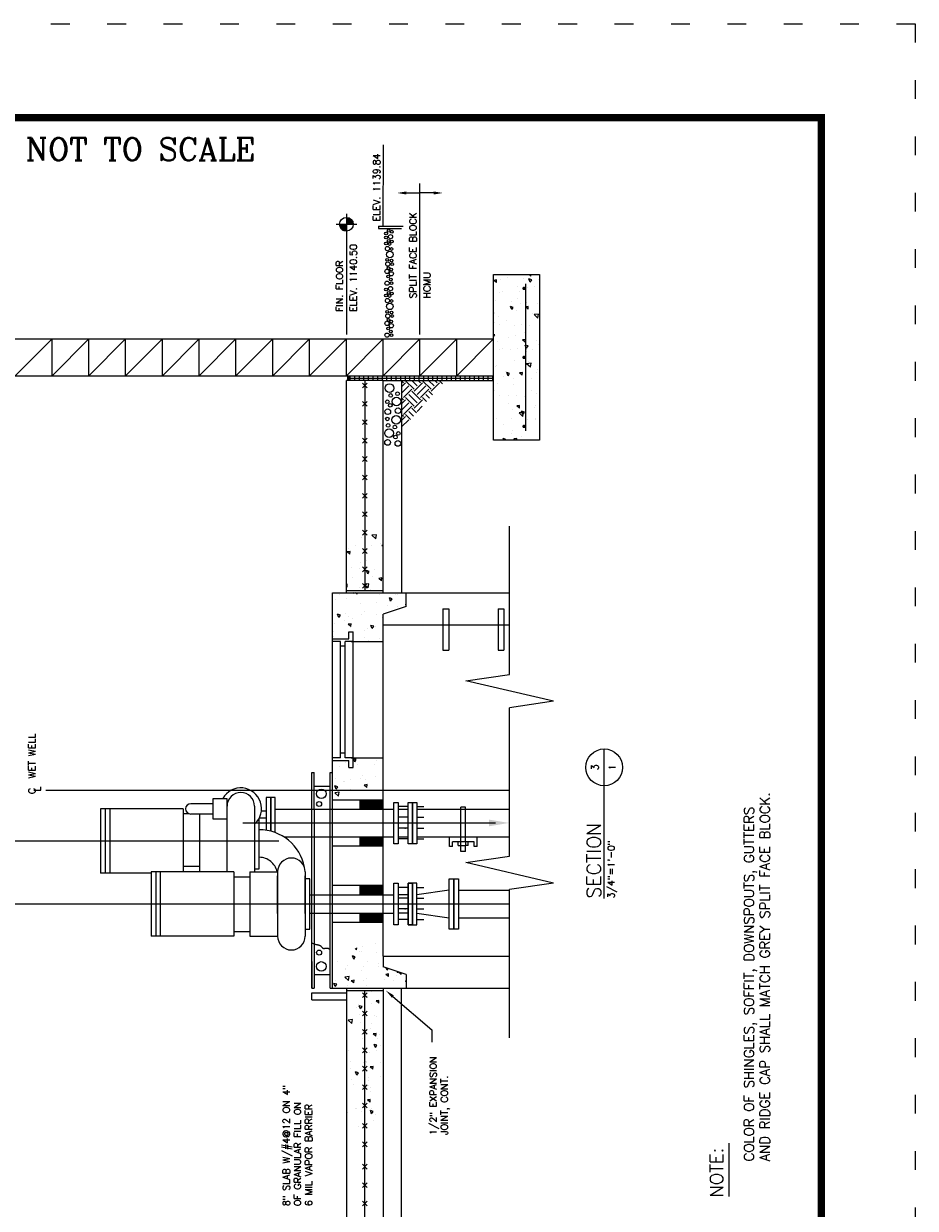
# Model space of a CAD drawing. Header units: feet. Extents: x 56.7 to 65.2, y 29.1 to 40.1.
# Tile 172 of 172: x 60.4 to 65.2, y 33.8 to 40.1. Entities that reach past the tile are written whole.
import ezdxf
from ezdxf.enums import TextEntityAlignment as Align

# ---------------------------------------------------------------- set-up
doc = ezdxf.new("R2010")
doc.units = ezdxf.units.FT
doc.header["$LTSCALE"] = 16
doc.header["$MEASUREMENT"] = 0
for name, pattern in [('CENTER', [1.4375, 1.25, -0.0625, 0.0625, -0.0625]), ('D1', [0.08, 0.04, -0.04]), ('D3', [0.13875, 0.09375, -0.045]), ('DOT2', [0.125, 0, -0.125]), ('HIDDEN', [0.1875, 0.125, -0.0625])]:
    doc.linetypes.add(name, pattern=pattern)
doc.layers.get('0').update_dxf_attribs({"linetype": 'CONTINUOUS'})
doc.layers.get('DEFPOINTS').update_dxf_attribs({"linetype": 'CONTINUOUS'})
for name, color, linetype in [('ARWALL', 9, 'CONTINUOUS'), ('BORDER', 7, 'CONTINUOUS'), ('BUILDING', 7, 'CONTINUOUS'), ('C', 3, 'CENTER'), ('CNC', 3, 'CONTINUOUS'), ('CONC', 3, 'CONTINUOUS'), ('CONC-BLK', 14, 'CONTINUOUS'), ('NOTES', 7, 'CONTINUOUS'), ('P', 9, 'CONTINUOUS'), ('PAGE-NO', 9, 'CONTINUOUS'), ('PIPING-DOUBLE', 9, 'CONTINUOUS'), ('T', 4, 'CONTINUOUS'), ('TEXT', 7, 'CONTINUOUS'), ('WW', 6, 'CONTINUOUS')]:
    doc.layers.add(name, color=color, linetype=linetype)
doc.styles.add('ROMANS', font='ROMANS.shx', dxfattribs={"height": 1.5})
doc.styles.add('STYLE3', font='romanc.shx')

# ---------------------------------------------------------------- blocks, each defined once
blk = doc.blocks.new('*X13')
at = {"color": 0}
for p, q in [((397.66, 97), (398.44, 97.81)), ((397.66, 97), (398.55, 96.86)), ((398.55, 96.86), (398.44, 97.81)), ((398.74, 97.01), (398.74, 97.01)), ((399.21, 97.5), (399.91, 97.77)), ((399.21, 97.5), (399.71, 97.17)), ((399.71, 97.17), (399.91, 97.77)), ((400.85, 95.67), (400.85, 95.67)), ((400.94, 95.96), (400.94, 95.96)), ((401.44, 97.72), (401.44, 97.72)), ((404.07, 96.79), (404.07, 96.79)), ((405.06, 95.4), (405.06, 95.4)), ((405.38, 97.74), (405.42, 97.79)), ((405.38, 97.74), (405.42, 97.74)), ((399.23, 94.4), (399.23, 94.4)), ((401.32, 94.39), (401.32, 94.39)), ((404.62, 92.84), (404.62, 92.84)), ((405.18, 93.48), (405.88, 93.74)), ((405.18, 93.48), (405.68, 93.14)), ((405.68, 93.14), (405.88, 93.74)), ((399.6, 90.85), (400.08, 91.42)), ((399.6, 90.85), (400.19, 90.8)), ((400.19, 90.8), (400.08, 91.42)), ((401.2, 91.06), (401.2, 91.06)), ((401.62, 92.2), (401.62, 92.2)), ((402.09, 91.7), (402.09, 91.7)), ((401.99, 88.9), (401.99, 88.9)), ((404.49, 89.23), (404.49, 89.23)), ((405.44, 88.7), (405.44, 88.7))]:
    blk.add_line(p, q, dxfattribs=at)
blk = doc.blocks.new('*X10')
at = {"color": 0}
for p, q in [((415.35, 311.49), (415.46, 311.62)), ((415.35, 311.49), (415.95, 311.43)), ((415.95, 311.43), (415.91, 311.62)), ((417.48, 310.4), (417.48, 310.4)), ((419.62, 310.48), (419.62, 310.48)), ((422.52, 310.86), (423.01, 311.43)), ((422.52, 310.86), (423.12, 310.81)), ((423.12, 310.81), (423.01, 311.43)), ((423.79, 311.24), (423.79, 311.24)), ((424.48, 309.54), (424.48, 309.54)), ((415.16, 306.91), (415.85, 307.62)), ((415.16, 306.91), (416.05, 306.77)), ((415.36, 308.69), (415.36, 308.69)), ((415.85, 307.62), (415.94, 307.72)), ((415.95, 307.62), (415.94, 307.72)), ((416.05, 306.77), (415.95, 307.62)), ((418.26, 306.97), (418.96, 307.24)), ((418.26, 306.97), (418.76, 306.64)), ((418.76, 306.64), (418.96, 307.24)), ((419.35, 308.83), (419.35, 308.83)), ((420.7, 308.46), (420.7, 308.46)), ((421.16, 307.29), (421.16, 307.29)), ((423.44, 306.98), (423.44, 306.98)), ((423.67, 307.62), (423.67, 307.62)), ((426.04, 308.24), (426.04, 308.24)), ((414.85, 306.46), (414.85, 306.46)), ((416.74, 303.96), (417.22, 304.54)), ((416.74, 303.96), (417.34, 303.91)), ((417.34, 303.91), (417.22, 304.54)), ((417.61, 305.97), (417.61, 305.97)), ((419.23, 305.51), (419.23, 305.51)), ((424.36, 306.21), (424.36, 306.21)), ((424.82, 304.18), (424.82, 304.18)), ((425.83, 305.25), (426.61, 306.06)), ((425.83, 305.25), (426.72, 305.11)), ((426.72, 305.11), (426.61, 306.06)), ((421.04, 303.68), (421.04, 303.68)), ((424.15, 303.62), (424.39, 303.91)), ((424.45, 303.62), (424.39, 303.91))]:
    blk.add_line(p, q, dxfattribs=at)
blk = doc.blocks.new('*X12')
at = {"color": 0}
for p, q in [((404.58, 323.39), (404.58, 323.39)), ((405.59, 323.33), (405.59, 323.33)), ((407.38, 323.3), (407.38, 323.3)), ((408.75, 322.28), (409.45, 322.55)), ((408.75, 322.28), (409.25, 321.94)), ((409.25, 321.94), (409.45, 322.55)), ((412.72, 323.07), (412.72, 323.07)), ((413.82, 322.14), (413.82, 322.14)), ((406.47, 319.75), (406.47, 319.75)), ((406.79, 319.64), (407.27, 320.21)), ((406.79, 319.64), (407.39, 319.58)), ((407.39, 319.58), (407.27, 320.21)), ((407.99, 321.14), (407.99, 321.14)), ((408.98, 320.08), (408.98, 320.08)), ((409.59, 320.76), (409.59, 320.76)), ((412.76, 320.58), (412.76, 320.58)), ((408.62, 319.33), (408.62, 319.33)), ((409.47, 317.43), (409.47, 317.43)), ((411.81, 317.64), (411.81, 317.64)), ((413.84, 318.3), (414.13, 318.61)), ((413.84, 318.3), (414.13, 318.26)), ((413.96, 319.01), (414.13, 319.21)), ((413.96, 319.11), (413.96, 319.11)), ((413.96, 319.01), (414.13, 318.99)), ((403.84, 315.8), (403.84, 315.8)), ((404.33, 316.73), (404.33, 316.73)), ((405.97, 316.64), (405.97, 316.64)), ((406.32, 315.03), (407.02, 315.29)), ((406.32, 315.03), (406.82, 314.69)), ((406.35, 316.13), (406.35, 316.13)), ((406.82, 314.69), (407.02, 315.29)), ((410.13, 316.63), (410.13, 316.63)), ((404.21, 313.4), (404.21, 313.4)), ((406.68, 314.22), (406.68, 314.22)), ((407.5, 312.69), (407.5, 312.69)), ((408.6, 312.62), (408.66, 312.69)), ((408.67, 312.62), (408.66, 312.69)), ((408.78, 312.88), (408.78, 312.88)), ((409.35, 314.1), (409.35, 314.1)), ((411.39, 311.67), (411.39, 311.67)), ((412.01, 314), (412.01, 314)), ((413.82, 313.52), (413.82, 313.52)), ((414.12, 312.65), (414.12, 312.65)), ((411.19, 309.58), (411.19, 309.58)), ((412.29, 311), (412.99, 311.27)), ((412.29, 311), (412.79, 310.66)), ((412.79, 310.66), (412.99, 311.27)), ((413.69, 309.91), (413.69, 309.91)), ((413.79, 309.47), (413.79, 309.47))]:
    blk.add_line(p, q, dxfattribs=at)
blk = doc.blocks.new('*X11')
at = {"color": 0}
for p, q in [((328.49, 323.06), (329.19, 323.32)), ((328.49, 323.06), (328.99, 322.72)), ((328.55, 322.72), (328.55, 322.72)), ((328.99, 322.72), (329.19, 323.32)), ((329.81, 322.98), (329.81, 322.98)), ((333.18, 323.61), (333.18, 323.61)), ((333.89, 322.49), (333.89, 322.49)), ((328.63, 320.29), (328.63, 320.29)), ((329.28, 319.02), (329.76, 319.59)), ((329.88, 318.96), (329.76, 319.59)), ((329.78, 320.15), (330.56, 320.96)), ((329.78, 320.15), (330.67, 320.01)), ((330.67, 320.01), (330.56, 320.96)), ((332.2, 320.79), (332.2, 320.79)), ((332.41, 320.79), (332.41, 320.79)), ((333.06, 320.28), (333.06, 320.28)), ((329.28, 319.02), (329.88, 318.96)), ((329.78, 316.85), (329.78, 316.85)), ((331.94, 317.38), (331.94, 317.38)), ((332.94, 316.95), (332.94, 316.95)), ((334.46, 319.03), (335.16, 319.3)), ((334.46, 319.03), (334.96, 318.69)), ((334.96, 318.69), (335.16, 319.3)), ((336.02, 317.29), (336.02, 317.29)), ((336.1, 317.68), (336.1, 317.68)), ((336.45, 318.39), (336.74, 318.73)), ((336.45, 318.39), (336.94, 318.35)), ((337.28, 317.16), (337.28, 317.16)), ((328.71, 316.26), (328.71, 316.26)), ((330.19, 316.28), (330.19, 316.28)), ((334.05, 316.04), (334.05, 316.04)), ((337.87, 314.26), (337.87, 314.26)), ((329.95, 312.3), (329.95, 312.3)), ((330.67, 311.49), (331.15, 312.07)), ((331.27, 311.44), (331.15, 312.07)), ((332.03, 311.78), (332.59, 311.99)), ((332.03, 311.78), (332.43, 311.51)), ((332.81, 313.62), (332.81, 313.62)), ((333.47, 313.74), (333.47, 313.74)), ((335.97, 314.06), (335.97, 314.06)), ((329.78, 310.32), (329.78, 310.32)), ((330.67, 311.49), (331.27, 311.44)), ((330.84, 309.79), (330.84, 309.79)), ((331.11, 308.75), (331.73, 309.39)), ((331.11, 308.75), (331.49, 308.69))]:
    blk.add_line(p, q, dxfattribs=at)
blk = doc.blocks.new('52', base_point=(32, 47.5))
blk.add_lwpolyline([(32, 47.5), (32, 38.5), (32.9375, 38.5), (32.9375, 47.5)], close=True)
blk = doc.blocks.new('*X9')
at = {"color": 0}
for p, q in [((298.15, 309.09), (298.15, 309.09)), ((301.03, 311.28), (301.03, 311.28)), ((301.94, 309.58), (301.94, 309.58)), ((302.06, 309.43), (302.06, 309.43)), ((307.11, 310.07), (307.11, 310.07)), ((308.25, 310.42), (308.25, 310.42)), ((309.26, 309.35), (309.96, 309.62)), ((309.26, 309.35), (309.75, 309.02)), ((309.75, 309.02), (309.96, 309.62)), ((310.76, 310.75), (310.76, 310.75)), ((312.3, 310.82), (312.3, 310.82)), ((314.55, 311.24), (314.55, 311.24)), ((317.44, 311.53), (317.44, 311.53)), ((320.44, 310.41), (321.22, 311.22)), ((320.44, 310.41), (321.33, 310.27)), ((321.33, 310.27), (321.22, 311.22)), ((323.94, 309.32), (323.94, 309.32)), ((327.56, 309.59), (327.56, 309.59)), ((301.31, 308.32), (301.31, 308.32)), ((303.36, 306.48), (303.85, 307.06)), ((303.42, 306.97), (303.42, 306.97)), ((303.96, 306.43), (303.85, 307.06)), ((306.65, 308.09), (306.65, 308.09)), ((306.99, 306.74), (306.99, 306.74)), ((308.13, 306.8), (308.13, 306.8)), ((308.76, 306.75), (308.76, 306.75)), ((311.91, 307.3), (311.91, 307.3)), ((311.99, 307.86), (311.99, 307.86)), ((312.18, 307.49), (312.18, 307.49)), ((312.28, 307.31), (312.28, 307.31)), ((314.1, 306.52), (314.1, 306.52)), ((317.31, 308.2), (317.31, 308.2)), ((317.33, 307.64), (317.33, 307.64)), ((318.11, 308.32), (318.11, 308.32)), ((318.23, 308.13), (318.23, 308.13)), ((320.73, 308.46), (320.73, 308.46)), ((322.36, 308.84), (322.36, 308.84)), ((322.67, 307.41), (322.67, 307.41)), ((323.63, 308.55), (324.33, 308.82)), ((323.63, 308.55), (324.13, 308.22)), ((324.13, 308.22), (324.33, 308.82)), ((324.52, 308.96), (324.52, 308.96)), ((326.34, 307.12), (326.34, 307.12)), ((299.31, 305.64), (299.31, 305.64)), ((300.62, 305.31), (300.62, 305.31)), ((300.85, 306.13), (301.55, 306.4)), ((300.85, 306.13), (301.35, 305.79)), ((301.35, 305.79), (301.56, 306.4)), ((301.93, 306.1), (301.93, 306.1)), ((303.36, 306.48), (303.96, 306.43)), ((305.62, 306.47), (305.62, 306.47)), ((306.45, 306.31), (306.45, 306.31)), ((308.84, 304.12), (308.84, 304.12)), ((310.54, 305.86), (311.02, 306.43)), ((310.54, 305.86), (311.13, 305.8)), ((311.14, 305.8), (311.02, 306.43)), ((312.06, 304.16), (312.06, 304.16)), ((314.68, 305.12), (314.68, 305.12)), ((315.23, 305.33), (315.93, 305.6)), ((315.23, 305.33), (315.72, 304.99)), ((315.6, 304.19), (315.6, 304.19)), ((315.72, 304.99), (315.93, 305.6)), ((317.19, 304.87), (317.19, 304.87)), ((317.71, 305.23), (318.19, 305.8)), ((317.71, 305.23), (318.31, 305.18)), ((318.1, 304.52), (318.1, 304.52)), ((318.31, 305.18), (318.19, 305.8)), ((319.44, 306.3), (319.44, 306.3)), ((320.51, 306.12), (320.51, 306.12)), ((321.89, 305.02), (321.89, 305.02)), ((322.24, 305.51), (322.24, 305.51)), ((324.77, 306.07), (324.77, 306.07)), ((324.88, 304.6), (325.36, 305.17)), ((324.88, 304.6), (325.48, 304.55)), ((325.48, 304.55), (325.36, 305.17)), ((327.44, 306.26), (327.44, 306.26))]:
    blk.add_line(p, q, dxfattribs=at)
blk = doc.blocks.new('EL')
at = {"layer": 'T', "color": 3}
for p, q in [((-0.086, 0.037), (-0.086, 0)), ((-0.078, 0.052), (-0.078, 0)), ((-0.07, 0.062), (-0.07, 0)), ((-0.062, 0.07), (-0.062, 0)), ((-0.055, 0.076), (-0.055, 0)), ((-0.047, 0.081), (-0.047, 0)), ((-0.039, 0.085), (-0.039, 0)), ((-0.031, 0.088), (-0.031, 0)), ((-0.023, 0.091), (-0.023, 0)), ((-0.016, 0.092), (-0.016, 0)), ((-0.008, 0.094), (-0.008, 0)), ((0.008, 0), (0.008, -0.094)), ((0.016, 0), (0.016, -0.092)), ((0.023, 0), (0.023, -0.091)), ((0.031, 0), (0.031, -0.088)), ((0.039, 0), (0.039, -0.085)), ((0.047, 0), (0.047, -0.081)), ((0.055, 0), (0.055, -0.076)), ((0.062, 0), (0.062, -0.07)), ((0.07, 0), (0.07, -0.062)), ((0.078, 0), (0.078, -0.052)), ((0.086, 0), (0.086, -0.037))]:
    blk.add_line(p, q, dxfattribs=at)
at = {"layer": 'T'}
blk.add_line((0, 0.141), (0, -0.141), dxfattribs=at)
blk.add_circle((0, 0), 0.0937, dxfattribs=at)
blk = doc.blocks.new('*X5')
at = {"color": 0}
for p, q in [((280.6, 121.47), (280.6, 121.47)), ((285.94, 121.24), (285.94, 121.24)), ((291.21, 121.09), (291.21, 121.09)), ((297.65, 121.54), (298.01, 121.3)), ((298.01, 121.3), (298.09, 121.54)), ((300.59, 121.34), (300.59, 121.34)), ((302.52, 121.54), (302.79, 121.52)), ((302.79, 121.52), (302.78, 121.54)), ((305.37, 121.07), (305.37, 121.07)), ((309.36, 120.94), (309.84, 121.52)), ((309.96, 120.89), (309.84, 121.52)), ((310.52, 121.46), (310.52, 121.46)), ((275.1, 119.35), (275.44, 119.48)), ((275.1, 118.97), (275.23, 118.88)), ((275.23, 118.88), (275.44, 119.48)), ((278.6, 119.43), (278.6, 119.43)), ((279.87, 120.92), (279.87, 120.92)), ((284.91, 120.26), (284.91, 120.26)), ((287.42, 120.59), (287.42, 120.59)), ((288.92, 119.33), (288.92, 119.33)), ((289.11, 118.41), (289.81, 118.68)), ((289.61, 118.08), (289.81, 118.68)), ((289.99, 118.98), (289.99, 118.98)), ((291.28, 121.02), (291.28, 121.02)), ((294.76, 120.33), (294.76, 120.33)), ((295.13, 119.68), (295.13, 119.68)), ((296.62, 120.79), (296.62, 120.79)), ((300.18, 120.32), (300.18, 120.32)), ((301.18, 118.8), (301.18, 118.8)), ((301.95, 120.57), (301.95, 120.57)), ((307.29, 120.34), (307.29, 120.34)), ((307.5, 119.63), (307.5, 119.63)), ((309.36, 120.94), (309.96, 120.89)), ((310, 119.96), (310, 119.96)), ((275.1, 116.81), (275.37, 117.14)), ((275.1, 116.54), (275.48, 116.51)), ((275.48, 116.51), (275.37, 117.13)), ((276.5, 117.73), (276.5, 117.73)), ((277.26, 117.33), (277.26, 117.33)), ((279.75, 117.59), (279.75, 117.59)), ((280.27, 115.2), (281.05, 116.02)), ((281.16, 115.07), (281.05, 116.02)), ((281.84, 117.5), (281.84, 117.5)), ((282.06, 115.93), (282.54, 116.51)), ((282.06, 115.93), (282.66, 115.88)), ((282.28, 116.31), (282.28, 116.31)), ((282.66, 115.88), (282.54, 116.51)), ((283.09, 118.33), (283.09, 118.33)), ((284.79, 116.64), (284.79, 116.64)), ((284.8, 118.23), (284.8, 118.23)), ((287.18, 117.28), (287.18, 117.28)), ((288.57, 117.14), (288.57, 117.14)), ((289.11, 118.41), (289.61, 118.08)), ((292.52, 117.05), (292.52, 117.05)), ((294.89, 117.97), (294.89, 117.97)), ((295, 116.35), (295, 116.35)), ((297.39, 118.3), (297.39, 118.3)), ((297.86, 116.83), (297.86, 116.83)), ((300.05, 116.99), (300.05, 116.99)), ((303.19, 116.6), (303.19, 116.6)), ((303.48, 117.61), (304.18, 117.88)), ((303.48, 117.61), (303.98, 117.28)), ((303.98, 117.28), (304.18, 117.88)), ((305.25, 117.74), (305.25, 117.74)), ((306.01, 116.37), (306.01, 116.37)), ((307.37, 116.02), (307.37, 116.02)), ((308.53, 116.37), (308.53, 116.37)), ((310.38, 118.45), (310.38, 118.45)), ((275.97, 115.48), (275.97, 115.48)), ((279.62, 114.26), (279.62, 114.26)), ((280.27, 115.2), (281.16, 115.07)), ((280.71, 115.19), (281.41, 115.46)), ((280.71, 115.19), (281.2, 114.85)), ((281.2, 114.85), (281.41, 115.46)), ((284.68, 114.9), (284.68, 114.9)), ((288.51, 113.37), (288.51, 113.37)), ((289.23, 115.31), (289.71, 115.88)), ((289.23, 115.31), (289.83, 115.25)), ((289.83, 115.25), (289.71, 115.88)), ((289.87, 115.65), (289.87, 115.65)), ((290.94, 113.55), (291.72, 114.36)), ((290.94, 113.55), (291.83, 113.41)), ((291.83, 113.41), (291.72, 114.36)), ((292.26, 114.03), (292.26, 114.03)), ((294.34, 114.37), (294.34, 114.37)), ((294.76, 114.36), (294.76, 114.36)), ((295.08, 114.39), (295.78, 114.65)), ((295.08, 114.39), (295.58, 114.05)), ((295.58, 114.05), (295.78, 114.65)), ((296.4, 114.68), (296.89, 115.25)), ((296.4, 114.68), (297, 114.63)), ((297, 114.63), (296.89, 115.25)), ((298.55, 114.86), (298.55, 114.86)), ((299.93, 113.66), (299.93, 113.66)), ((300.17, 115.37), (300.17, 115.37)), ((303.58, 114.05), (304.06, 114.63)), ((303.58, 114.05), (304.17, 114)), ((304.17, 114), (304.06, 114.62)), ((304.87, 115.69), (304.87, 115.69)), ((305.13, 114.41), (305.13, 114.41)), ((308.4, 114.17), (308.4, 114.17)), ((309.45, 113.59), (310.15, 113.85)), ((309.45, 113.59), (309.95, 113.25)), ((309.95, 113.25), (310.15, 113.85)), ((310.26, 115.12), (310.26, 115.12)), ((310.75, 113.42), (311.1, 113.84)), ((310.75, 113.42), (311.1, 113.39)), ((279.65, 112.37), (279.65, 112.37)), ((279.89, 112.39), (279.89, 112.39)), ((282.16, 112.7), (282.16, 112.7)), ((282.68, 112.37), (282.68, 112.37)), ((284.55, 111.57), (284.55, 111.57)), ((285.23, 112.17), (285.23, 112.17)), ((285.94, 113.2), (285.94, 113.2)), ((289.75, 112.32), (289.75, 112.32)), ((290.57, 111.94), (290.57, 111.94)), ((294.88, 113.02), (294.88, 113.02)), ((295.91, 111.72), (295.91, 111.72)), ((296.74, 112.17), (296.74, 112.17)), ((301.61, 111.89), (302.39, 112.71)), ((301.61, 111.89), (302.5, 111.76)), ((302.23, 111.75), (302.23, 111.75)), ((302.5, 111.76), (302.39, 112.71)), ((302.57, 113.17), (302.57, 113.17)), ((304.74, 112.08), (304.74, 112.08)), ((308.53, 112.57), (308.53, 112.57)), ((310.14, 111.79), (310.14, 111.79))]:
    blk.add_line(p, q, dxfattribs=at)
blk = doc.blocks.new('*X0')
at = {"color": 0}
for p, q in [((93.7, 266.52), (93.76, 266.58)), ((95.6, 264.28), (93.76, 266.12)), ((94.22, 266.58), (93.81, 266.99)), ((94.22, 266.12), (95.1, 266.99)), ((94.91, 265.43), (96.47, 266.99)), ((95.6, 264.74), (97.44, 266.58)), ((98.59, 263.59), (96.75, 265.43)), ((99.28, 264.28), (97.44, 266.12)), ((97.9, 266.58), (97.48, 266.99)), ((97.9, 266.12), (98.77, 266.99)), ((98.59, 265.43), (100.15, 266.99)), ((99.28, 264.74), (101.12, 266.58)), ((101.46, 264.4), (100.43, 265.43)), ((102.19, 265.05), (101.12, 266.12)), ((101.58, 266.58), (101.16, 266.99)), ((101.58, 266.12), (102.45, 266.99)), ((102.27, 265.43), (103.83, 266.99)), ((94.91, 263.59), (93.7, 264.8)), ((94.22, 262.9), (93.7, 263.42)), ((93.7, 262.84), (93.76, 262.9)), ((94.22, 262.44), (96.06, 264.28)), ((94.91, 261.75), (96.75, 263.59)), ((95.6, 261.06), (97.44, 262.9)), ((97.9, 262.9), (96.06, 264.74)), ((97.9, 262.44), (99.74, 264.28)), ((99.33, 262.49), (100.43, 263.59)), ((100.73, 263.75), (99.74, 264.74)), ((94.91, 259.91), (93.7, 261.13)), ((95.6, 260.6), (93.76, 262.44)), ((94.22, 258.77), (96.06, 260.6)), ((96.85, 260.28), (96.06, 261.06)), ((97.58, 260.93), (96.75, 261.75)), ((98.3, 261.58), (97.44, 262.44)), ((94.22, 259.23), (93.7, 259.75)), ((93.7, 259.16), (93.76, 259.23)), ((94.42, 258.11), (93.76, 258.77))]:
    blk.add_line(p, q, dxfattribs=at)
blk = doc.blocks.new('H', base_point=(976.4148, 314.2047))
for p, q in [((976.3531, 314.8488), (976.3135, 314.2047)), ((976.3531, 314.8488), (976.4765, 313.5606)), ((975.4148, 314.2047), (976.3135, 314.2047)), ((976.4765, 313.5606), (976.5161, 314.2047)), ((976.5161, 314.2047), (977.4148, 314.2047))]:
    blk.add_line(p, q)

msp = doc.modelspace()

# ---------------------------------------------------------------- linework, layer by layer
at = {"layer": 'ARWALL'}
msp.add_line((62.3517, 39.0402), (62.3528, 39.4746), dxfattribs=at)
at = {"layer": 'BORDER', "const_width": 0.04}
msp.add_lwpolyline([(57.1833, 29.6186), (57.1833, 39.6186), (64.6833, 39.6186), (64.6833, 29.6186)], close=True, dxfattribs=at)
at = {"layer": 'BUILDING', "color": 4}
for p, q in [((62.3272, 39.0402), (62.4574, 39.0402)), ((62.3272, 39.0279), (62.4491, 39.0279)), ((62.3517, 38.2202), (62.9392, 38.2202))]:
    msp.add_line(p, q, dxfattribs=at)
at = {"layer": 'BUILDING'}
for p, q in [((60.3935, 38.2446), (60.5893, 38.4405)), ((60.5893, 38.2446), (60.7851, 38.4405)), ((60.7851, 38.2446), (60.981, 38.4405)), ((60.981, 38.2446), (61.1768, 38.4405)), ((61.1768, 38.2446), (61.3726, 38.4405)), ((61.3726, 38.2446), (61.5684, 38.4405)), ((61.5684, 38.2446), (61.7642, 38.4405)), ((61.7642, 38.2446), (61.9601, 38.4405)), ((61.9601, 38.2446), (62.1559, 38.4405)), ((62.1559, 38.2446), (62.3517, 38.4405)), ((62.3517, 38.2446), (62.5475, 38.4405)), ((62.5475, 38.2446), (62.7434, 38.4405)), ((62.7434, 38.2446), (62.9392, 38.4405))]:
    msp.add_line(p, q, dxfattribs=at)
at = {"layer": 'BUILDING', "color": 9}
msp.add_line((62.3517, 38.2202), (62.1559, 38.2202), dxfattribs=at)
at = {"layer": 'BUILDING', "color": 3}
for p, q in [((62.162, 38.2446), (62.162, 38.2202)), ((62.1681, 38.2446), (62.1681, 38.2202)), ((62.1743, 38.2446), (62.1743, 38.2202)), ((62.1743, 38.2324), (62.9392, 38.2324)), ((62.1987, 38.2446), (62.1987, 38.2202)), ((62.2232, 38.2446), (62.2232, 38.2202)), ((62.2477, 38.2446), (62.2477, 38.2202)), ((62.2722, 38.2446), (62.2722, 38.2202)), ((62.2966, 38.2446), (62.2966, 38.2202)), ((62.3211, 38.2446), (62.3211, 38.2202)), ((62.3456, 38.2446), (62.3456, 38.2202)), ((62.3701, 38.2446), (62.3701, 38.2202)), ((62.3946, 38.2446), (62.3946, 38.2202)), ((62.419, 38.2446), (62.419, 38.2202)), ((62.4435, 38.2446), (62.4435, 38.2202)), ((62.468, 38.2446), (62.468, 38.2202)), ((62.4925, 38.2446), (62.4925, 38.2202)), ((62.5169, 38.2446), (62.5169, 38.2202)), ((62.5414, 38.2446), (62.5414, 38.2202)), ((62.5659, 38.2446), (62.5659, 38.2202)), ((62.5904, 38.2446), (62.5904, 38.2202)), ((62.6149, 38.2446), (62.6149, 38.2202)), ((62.6393, 38.2446), (62.6393, 38.2202)), ((62.6638, 38.2446), (62.6638, 38.2202)), ((62.6883, 38.2446), (62.6883, 38.2202)), ((62.7128, 38.2446), (62.7128, 38.2202)), ((62.7372, 38.2446), (62.7372, 38.2202)), ((62.7617, 38.2446), (62.7617, 38.2202)), ((62.7862, 38.2446), (62.7862, 38.2202)), ((62.8107, 38.2446), (62.8107, 38.2202)), ((62.8352, 38.2446), (62.8352, 38.2202)), ((62.8596, 38.2446), (62.8596, 38.2202)), ((62.8841, 38.2446), (62.8841, 38.2202)), ((62.9086, 38.2446), (62.9086, 38.2202)), ((62.9331, 38.2446), (62.9331, 38.2202))]:
    msp.add_line(p, q, dxfattribs=at)
at = {"layer": 'BUILDING', "color": 4}
for points in [[(62.3272, 39.0402), (62.3272, 39.0279)], [(63.1105, 37.9509), (63.1105, 38.7342)], [(60.5893, 38.2446), (60.5893, 38.4405)], [(60.7851, 38.2446), (60.7851, 38.4405)], [(60.981, 38.2446), (60.981, 38.4405)], [(61.1768, 38.2446), (61.1768, 38.4405)], [(61.3726, 38.2446), (61.3726, 38.4405)], [(61.5684, 38.2446), (61.5684, 38.4405)], [(61.7642, 38.2446), (61.7642, 38.4405)], [(61.9601, 38.2446), (61.9601, 38.4405)], [(62.1559, 38.2446), (62.1559, 38.4405)], [(62.3517, 38.2446), (62.3517, 38.4405)], [(62.5475, 38.2446), (62.5475, 38.4405)], [(62.7434, 38.2446), (62.7434, 38.4405)]]:
    msp.add_lwpolyline(points, dxfattribs=at)
at = {"layer": 'BUILDING', "color": 4, "const_width": 0.00918}
for points in [[(63.1013, 38.7051, 1), (63.1013, 38.7143, 1)], [(63.1013, 38.338, 1), (63.1013, 38.3471, 1)], [(63.1013, 37.9708, 1), (63.1013, 37.98, 1)]]:
    msp.add_lwpolyline(points, format="xyb", close=True, dxfattribs=at)
at = {"layer": 'BUILDING', "color": 3}
for centre, radius in [((62.3668, 39.0017), 0.00734), ((62.3668, 38.9804), 0.00734), ((62.3809, 39.0156), 0.00734), ((62.3809, 38.9629), 0.00734), ((62.3906, 38.9852), 0.0113), ((62.3978, 39.0115), 0.00734), ((62.3978, 38.9589), 0.00734), ((62.3668, 38.949), 0.00734), ((62.3744, 38.9215), 0.0113), ((62.3876, 38.8907), 0.0175), ((62.3847, 38.9461), 0.00734), ((62.3954, 38.9194), 0.00734), ((62.3762, 38.8391), 0.0113), ((62.373, 38.8622), 0.00734), ((62.396, 38.8585), 0.00734), ((62.3999, 38.8394), 0.00734), ((62.3718, 38.8001), 0.0113), ((62.3777, 38.7734), 0.00734), ((62.3802, 38.818), 0.00734), ((62.3952, 38.7874), 0.0113), ((62.3947, 38.8102), 0.00734), ((62.3668, 38.7038), 0.00734), ((62.3725, 38.7375), 0.0113), ((62.3906, 38.7087), 0.0113), ((62.3922, 38.757), 0.00734), ((62.3961, 38.7378), 0.00734), ((62.3668, 38.6725), 0.00734), ((62.3744, 38.645), 0.0113), ((62.3809, 38.6864), 0.00734), ((62.3847, 38.6695), 0.00734), ((62.3954, 38.6428), 0.00734), ((62.3978, 38.6823), 0.00734), ((62.373, 38.5856), 0.00734), ((62.3876, 38.6141), 0.0175), ((62.396, 38.582), 0.00734), ((62.3718, 38.5235), 0.0113), ((62.3762, 38.5625), 0.0113), ((62.3802, 38.5415), 0.00734), ((62.3952, 38.5109), 0.0113), ((62.3947, 38.5336), 0.00734), ((62.3999, 38.5629), 0.00734), ((62.3725, 38.461), 0.0113), ((62.3777, 38.4969), 0.00734), ((62.3922, 38.4805), 0.00734), ((62.3961, 38.4613), 0.00734)]:
    msp.add_circle(centre, radius, dxfattribs=at)
at = {"layer": 'C', "color": 5}
msp.add_line((62.0825, 36.0378), (60.557, 36.0378), dxfattribs=at)
at = {"layer": 'C', "color": 5, "linetype": 'CENTER'}
msp.add_line((63.0247, 36.0378), (62.0825, 36.0378), dxfattribs=at)
at = {"layer": 'C'}
for p, q in [((61.7961, 35.7686), (60.1979, 35.7686)), ((63.0247, 35.4335), (60.2038, 35.4335))]:
    msp.add_line(p, q, dxfattribs=at)
at = {"layer": 'C', "color": 3}
msp.add_line((62.7901, 35.7127), (62.7656, 35.7127), dxfattribs=at)
at = {"layer": 'C', "color": 4, "linetype": 'D1'}
for p, q in [((62.3517, 35.5314), (62.0825, 35.5314)), ((62.3517, 35.3356), (62.0825, 35.3356))]:
    msp.add_line(p, q, dxfattribs=at)
at = {"layer": 'C', "color": 9}
msp.add_lwpolyline([(61.6674, 35.8593), (61.6674, 35.6207), (61.6919, 35.6207), (61.6919, 35.89), (61.6914, 35.89)], dxfattribs=at)
msp.add_lwpolyline([(61.9366, 35.5681), (61.9366, 35.2989), (61.9611, 35.2989), (61.9611, 35.5681)], close=True, dxfattribs=at)
for radius, start in [(0.2448, 10.73358), (0.0979, 12.31127)]:
    msp.add_arc((61.6919, 35.584), radius, start, 90, dxfattribs=at)
at = {"layer": 'C'}
msp.add_solid([(62.9153, 35.8826), (62.9153, 35.8473), (63.021, 35.8649)], dxfattribs=at)
at = {"layer": 'CNC'}
for p in [(62.4716, 37.0281), (62.4274, 35.0713), (62.4716, 35.0237)]:
    msp.add_point(p, dxfattribs=at)
at = {"layer": 'CONC-BLK', "color": 4}
for p, q in [((62.2538, 38.2202), (62.2538, 37.1026)), ((62.2538, 32.9819), (62.2538, 34.973))]:
    msp.add_line(p, q, dxfattribs=at)
at = {"layer": 'CONC-BLK', "color": 3}
for p, q in [((62.4496, 38.2202), (62.4496, 37.4406)), ((62.4496, 37.9055), (62.4496, 37.0904)), ((62.4496, 32.9819), (62.4496, 34.9853))]:
    msp.add_line(p, q, dxfattribs=at)
at = {"layer": 'CONC-BLK'}
msp.add_lwpolyline([(62.9392, 37.9019), (62.9392, 38.7831), (63.184, 38.7831), (63.184, 37.9019)], close=True, dxfattribs=at)
for points in [[(59.6102, 38.4405), (62.9392, 38.4405)], [(59.6102, 38.2446), (62.9392, 38.2446)]]:
    msp.add_lwpolyline(points, dxfattribs=at)
at = {"layer": 'CONC-BLK', "color": 4}
for points in [[(62.241, 38.2062), (62.2667, 38.1805)], [(62.241, 38.1805), (62.2667, 38.2062)], [(62.241, 38.1083), (62.2667, 38.0826)], [(62.241, 38.0826), (62.2667, 38.1083)], [(62.241, 37.9847), (62.2667, 38.0104)], [(62.241, 38.0104), (62.2667, 37.9847)], [(62.241, 37.8868), (62.2667, 37.9125)], [(62.241, 37.9125), (62.2667, 37.8868)], [(62.241, 37.8146), (62.2667, 37.7889)], [(62.241, 37.7889), (62.2667, 37.8146)], [(62.241, 37.6909), (62.2667, 37.7166)], [(62.241, 37.7166), (62.2667, 37.6909)], [(62.241, 37.593), (62.2667, 37.6187)], [(62.241, 37.6187), (62.2667, 37.593)], [(62.241, 37.5208), (62.2667, 37.4951)], [(62.241, 37.4951), (62.2667, 37.5208)], [(62.241, 37.4229), (62.2667, 37.3972)], [(62.241, 37.3972), (62.2667, 37.4229)], [(62.241, 37.2993), (62.2667, 37.325)], [(62.241, 37.325), (62.2667, 37.2993)], [(62.241, 37.2271), (62.2667, 37.2014)], [(62.241, 37.2014), (62.2667, 37.2271)], [(62.241, 37.1142), (62.2667, 37.1399)], [(62.241, 37.1399), (62.2667, 37.1142)], [(62.241, 34.9357), (62.2667, 34.9614)], [(62.241, 34.9614), (62.2667, 34.9357)], [(62.241, 34.8378), (62.2667, 34.8635)], [(62.241, 34.8635), (62.2667, 34.8378)], [(62.241, 34.7399), (62.2667, 34.7656)], [(62.241, 34.7656), (62.2667, 34.7399)], [(62.241, 34.6677), (62.2667, 34.642)], [(62.241, 34.642), (62.2667, 34.6677)], [(62.241, 34.5698), (62.2667, 34.544)], [(62.241, 34.544), (62.2667, 34.5698)], [(62.241, 34.4718), (62.2667, 34.4461)], [(62.241, 34.4461), (62.2667, 34.4718)], [(62.241, 34.3739), (62.2667, 34.3482)], [(62.241, 34.3482), (62.2667, 34.3739)], [(62.241, 34.2396), (62.2667, 34.2653)], [(62.241, 34.2653), (62.2667, 34.2396)], [(62.241, 34.1417), (62.2667, 34.1674)], [(62.241, 34.1674), (62.2667, 34.1417)], [(62.241, 34.0481), (62.2667, 34.0224)], [(62.241, 34.0224), (62.2667, 34.0481)], [(62.241, 33.9502), (62.2667, 33.9245)], [(62.241, 33.9245), (62.2667, 33.9502)], [(62.241, 33.8265), (62.2667, 33.8522)], [(62.241, 33.8522), (62.2667, 33.8265)]]:
    msp.add_lwpolyline(points, dxfattribs=at)
at = {"layer": 'CONC-BLK', "color": 3}
for centre, radius in [((62.3853, 38.1793), 0.0233), ((62.3916, 38.1402), 0.00979), ((62.4283, 38.1492), 0.00979), ((62.3736, 38.1063), 0.00979), ((62.3892, 38.0874), 0.00979), ((62.4228, 38.1078), 0.0233), ((62.376, 38.0536), 0.0151), ((62.3737, 38.0148), 0.00979), ((62.4205, 38.0106), 0.0233), ((62.4307, 38.0588), 0.0151), ((62.383, 37.9391), 0.0233), ((62.3775, 37.9805), 0.00979), ((62.4142, 37.9714), 0.00979), ((62.3752, 37.8901), 0.0151), ((62.4166, 37.9187), 0.00979), ((62.4299, 37.8848), 0.0151), ((62.4322, 37.9376), 0.00979)]:
    msp.add_circle(centre, radius, dxfattribs=at)
at = {"layer": 'DEFPOINTS', "color": 7, "linetype": 'DOT2', "ltscale": 0.1}
msp.add_lwpolyline([(56.6833, 29.1186), (56.6833, 40.1186), (65.1833, 40.1186), (65.1833, 29.1186)], close=True, dxfattribs=at)
at = {"layer": 'NOTES'}
for p, q in [((62.4752, 39.2176), (62.5475, 39.2176)), ((62.6199, 39.2176), (62.5475, 39.2176)), ((62.1804, 36.8303), (62.3517, 36.8303)), ((62.1804, 36.2122), (62.3517, 36.2122)), ((62.4031, 34.9411), (62.6113, 34.7634)), ((62.6113, 34.7634), (62.6113, 34.6979)), ((64.1926, 33.8763), (64.1926, 34.1603))]:
    msp.add_line(p, q, dxfattribs=at)
at = {"layer": 'NOTES', "color": 4}
for p, q in [((62.1681, 36.8823), (62.1926, 36.8823)), ((62.0825, 36.8456), (62.1681, 36.8456)), ((62.1253, 36.8303), (62.0825, 36.8303)), ((62.1926, 36.8303), (62.1498, 36.8303)), ((62.1498, 36.8058), (62.1253, 36.8058)), ((62.1253, 36.2122), (62.0825, 36.2122)), ((62.0825, 36.1969), (62.1681, 36.1969)), ((62.1498, 36.2367), (62.1253, 36.2367)), ((62.1926, 36.2122), (62.1498, 36.2122)), ((62.1681, 36.1602), (62.1926, 36.1602))]:
    msp.add_line(p, q, dxfattribs=at)
at = {"layer": 'NOTES', "color": 3}
for p, q in [((62.1253, 36.2367), (62.1253, 36.8058)), ((62.1498, 36.2367), (62.1498, 36.8058)), ((62.7513, 35.744), (62.7513, 35.7647)), ((62.7646, 35.744), (62.7646, 35.7647)), ((62.7911, 35.744), (62.7911, 35.7647)), ((62.8043, 35.744), (62.8043, 35.7647))]:
    msp.add_line(p, q, dxfattribs=at)
at = {"layer": 'NOTES', "color": 4, "linetype": 'HIDDEN'}
for p, q in [((62.3517, 35.9368), (61.9723, 35.9368)), ((62.3517, 35.79), (61.9723, 35.79))]:
    msp.add_line(p, q, dxfattribs=at)
at = {"layer": 'NOTES', "color": 4, "linetype": 'D1'}
for p, q in [((62.3517, 35.9858), (62.0825, 35.9858)), ((62.3517, 35.741), (62.0825, 35.741))]:
    msp.add_line(p, q, dxfattribs=at)
at = {"layer": 'NOTES', "color": 9, "linetype": 'CENTER'}
for p, q in [((62.4082, 35.9368), (62.3517, 35.9368)), ((62.4082, 35.79), (62.3517, 35.79))]:
    msp.add_line(p, q, dxfattribs=at)
at = {"layer": 'NOTES', "color": 3, "linetype": 'CENTER'}
msp.add_line((62.9498, 35.8634), (61.6046, 35.8634), dxfattribs=at)
at = {"layer": 'NOTES', "color": 9}
for p, q in [((61.9723, 34.9608), (62.1559, 34.9608)), ((61.9723, 34.9241), (61.9723, 34.9608)), ((61.9723, 34.9241), (62.1559, 34.9241))]:
    msp.add_line(p, q, dxfattribs=at)
at = {"layer": 'NOTES'}
msp.add_lwpolyline([(62.5475, 38.4649), (62.5475, 39.2678)], dxfattribs=at)
at = {"layer": 'NOTES', "linetype": 'CENTER'}
msp.add_lwpolyline([(62.1559, 39.1062), (62.1559, 38.4649)], dxfattribs=at)
at = {"layer": 'NOTES', "color": 17, "linetype": 'CENTER', "const_width": 0.049}
for points in [[(62.3517, 35.9613), (62.2293, 35.9613)], [(62.3517, 35.7655), (62.2293, 35.7655)]]:
    msp.add_lwpolyline(points, dxfattribs=at)
at = {"layer": 'NOTES'}
for p in [(62.4694, 35.8379), (62.4694, 35.408)]:
    msp.add_point(p, dxfattribs=at)
for points in [[(62.4752, 39.2095), (62.4752, 39.2258), (62.4262, 39.2176)], [(62.6199, 39.2095), (62.6199, 39.2258), (62.6689, 39.2176)], [(62.3978, 34.9349), (62.4084, 34.9473), (62.3659, 34.9729)]]:
    msp.add_solid(points, dxfattribs=at)
at = {"layer": 'P', "color": 4}
for p, q in [((62.1681, 36.8456), (62.1681, 36.8823)), ((62.1926, 36.1602), (62.1926, 36.8823)), ((62.1253, 36.8058), (62.1253, 36.8303)), ((62.1498, 36.8058), (62.1498, 36.8303)), ((62.1253, 36.2122), (62.1253, 36.2367)), ((62.1498, 36.2122), (62.1498, 36.2367)), ((62.1681, 36.1602), (62.1681, 36.1969)), ((62.4847, 35.9521), (62.4312, 35.9521)), ((62.5306, 35.9521), (62.5674, 35.9521)), ((62.4847, 35.895), (62.4312, 35.895)), ((62.5306, 35.895), (62.5674, 35.895)), ((62.4847, 35.8379), (62.4312, 35.8379)), ((62.5306, 35.8379), (62.5674, 35.8379)), ((62.4847, 35.7808), (62.4312, 35.7808)), ((62.5306, 35.7808), (62.5674, 35.7808)), ((62.4847, 35.5222), (62.4312, 35.5222)), ((62.5306, 35.5222), (62.5674, 35.5222)), ((62.4847, 35.4651), (62.4312, 35.4651)), ((62.5306, 35.4651), (62.5674, 35.4651)), ((62.4847, 35.408), (62.4312, 35.408)), ((62.5306, 35.408), (62.5674, 35.408)), ((62.4847, 35.3509), (62.4312, 35.3509)), ((62.5306, 35.3509), (62.5674, 35.3509))]:
    msp.add_line(p, q, dxfattribs=at)
at = {"layer": 'P', "color": 6}
msp.add_line((62.3517, 35.1566), (62.3517, 36.919), dxfattribs=at)
at = {"layer": 'P', "color": 3}
for p, q in [((61.9723, 36.1338), (61.9845, 36.1338)), ((61.9723, 34.9853), (61.9723, 36.1338)), ((61.9845, 35.9361), (61.9845, 36.1338)), ((62.0702, 36.1338), (62.0825, 36.1338)), ((62.0702, 34.9853), (62.0702, 36.1338)), ((61.9845, 36.0603), (62.0702, 36.0603)), ((62.2293, 35.9368), (62.2293, 35.9858)), ((62.7901, 35.9483), (62.7656, 35.9483)), ((62.7656, 35.7647), (62.7656, 35.9483)), ((62.7901, 35.7647), (62.7901, 35.9483)), ((61.9845, 35.9361), (61.9845, 34.9853)), ((62.2293, 35.741), (62.2293, 35.79)), ((62.7044, 35.7395), (62.7044, 35.7892)), ((62.7198, 35.7395), (62.7198, 35.7647)), ((62.7901, 35.7647), (62.7198, 35.7647)), ((62.8359, 35.7647), (62.7901, 35.7647)), ((62.8359, 35.7395), (62.8359, 35.7647)), ((62.8513, 35.7395), (62.8513, 35.7892)), ((62.7198, 35.7395), (62.7044, 35.7395)), ((62.7513, 35.744), (62.7901, 35.744)), ((62.7656, 35.7127), (62.7656, 35.744)), ((62.8043, 35.744), (62.7901, 35.744)), ((62.7901, 35.7127), (62.7901, 35.744)), ((62.8513, 35.7395), (62.8359, 35.7395)), ((62.2293, 35.4825), (62.2293, 35.5314)), ((62.2293, 35.3356), (62.2293, 35.3846)), ((61.9723, 35.1283), (61.9723, 34.9853)), ((61.9845, 35.0587), (62.0702, 35.0587)), ((61.9723, 34.9853), (61.9845, 34.9853)), ((62.0702, 34.9853), (62.0825, 34.9853))]:
    msp.add_line(p, q, dxfattribs=at)
at = {"layer": 'P', "color": 9}
for p, q in [((61.288, 35.9399), (60.8474, 35.9399)), ((60.8474, 35.9399), (60.8474, 35.5972)), ((60.8719, 35.9399), (60.8719, 35.5972)), ((60.8963, 35.9399), (60.8963, 35.5972)), ((61.288, 35.9399), (61.288, 35.6049)), ((61.4466, 35.9674), (61.3273, 35.9674)), ((61.6674, 35.9533), (61.6674, 35.6049)), ((61.288, 35.9154), (61.3147, 35.9154)), ((61.4466, 35.9124), (61.3273, 35.9124)), ((61.3737, 35.9124), (61.3737, 35.6049)), ((61.5205, 35.9154), (61.5205, 35.6049)), ((61.6926, 35.8924), (61.7286, 35.8924)), ((61.7286, 35.9283), (61.7033, 35.9283)), ((61.3737, 35.6339), (61.288, 35.6339)), ((61.1166, 35.5972), (60.8474, 35.5972)), ((61.1166, 35.6049), (61.1166, 35.2622)), ((61.5572, 35.6049), (61.1166, 35.6049)), ((61.1411, 35.6049), (61.1411, 35.2622)), ((61.1656, 35.6049), (61.1656, 35.2622)), ((61.5572, 35.6049), (61.5572, 35.2622)), ((61.6429, 35.6049), (61.7898, 35.6049)), ((61.6429, 35.6049), (61.6429, 35.2622)), ((61.7898, 35.6049), (61.7898, 35.2622)), ((61.7898, 35.383), (61.7898, 35.584)), ((61.9366, 35.6049), (61.9366, 35.2622)), ((61.9366, 35.383), (61.9366, 35.584)), ((61.5572, 35.2622), (61.1166, 35.2622)), ((61.5572, 35.2866), (61.6429, 35.2866)), ((61.6429, 35.2622), (61.7898, 35.2622))]:
    msp.add_line(p, q, dxfattribs=at)
at = {"layer": 'P'}
for p, q in [((61.9723, 35.9368), (61.7775, 35.9368)), ((62.4847, 35.9361), (62.4312, 35.9361)), ((63.0247, 35.9361), (62.5306, 35.9361)), ((61.9723, 35.79), (61.8253, 35.79)), ((62.4847, 35.7892), (62.4312, 35.7892)), ((63.0247, 35.7892), (62.5306, 35.7892)), ((62.5077, 35.5437), (62.5077, 35.3234)), ((62.7525, 35.5069), (63.0247, 35.5069)), ((62.3517, 35.4825), (62.4082, 35.4825)), ((62.4847, 35.4825), (62.4312, 35.4825)), ((62.3517, 35.3846), (62.4082, 35.3846)), ((62.4847, 35.3846), (62.4312, 35.3846)), ((62.7525, 35.3601), (63.0247, 35.3601))]:
    msp.add_line(p, q, dxfattribs=at)
at = {"layer": 'P', "color": 4, "linetype": 'HIDDEN'}
for p, q in [((61.9611, 35.4825), (62.3517, 35.4825)), ((61.9611, 35.3846), (62.3517, 35.3846))]:
    msp.add_line(p, q, dxfattribs=at)
at = {"layer": 'P'}
for points in [[(61.7531, 35.821), (61.7531, 35.9996), (61.7286, 35.9996), (61.7286, 35.826)], [(61.7775, 35.8133), (61.7775, 35.9996), (61.7531, 35.9996), (61.7531, 35.821)], [(62.7035, 35.5069), (62.5306, 35.4825)], [(62.5306, 35.3846), (62.7035, 35.3601)]]:
    msp.add_lwpolyline(points, dxfattribs=at)
at = {"layer": 'P', "color": 9}
msp.add_lwpolyline([(61.4466, 35.8848), (61.4466, 35.995), (61.5205, 35.995), (61.5205, 35.8848)], close=True, dxfattribs=at)
at = {"layer": 'P'}
for points in [[(62.4082, 35.7533), (62.4082, 35.9736), (62.4312, 35.9736), (62.4312, 35.7533)], [(62.4847, 35.7533), (62.4847, 35.9736), (62.5077, 35.9736), (62.5077, 35.7533)], [(62.5077, 35.7533), (62.5077, 35.9736), (62.5306, 35.9736), (62.5306, 35.7533)], [(62.728, 35.5681), (62.728, 35.2989), (62.7035, 35.2989), (62.7035, 35.5681)], [(62.7525, 35.5681), (62.7525, 35.2989), (62.728, 35.2989), (62.728, 35.5681)], [(62.4082, 35.3234), (62.4082, 35.5437), (62.4312, 35.5437), (62.4312, 35.3234)], [(62.4847, 35.3234), (62.4847, 35.5437), (62.5077, 35.5437), (62.5077, 35.3234)], [(62.5077, 35.3234), (62.5077, 35.5437), (62.4847, 35.5437), (62.4847, 35.3234)]]:
    msp.add_lwpolyline(points, close=True, dxfattribs=at)
at = {"layer": 'P', "color": 17, "linetype": 'Continuous', "const_width": 0.049}
for points in [[(62.2293, 35.5069), (62.3517, 35.5069)], [(62.2293, 35.3601), (62.3517, 35.3601)]]:
    msp.add_lwpolyline(points, dxfattribs=at)
at = {"layer": 'P', "color": 3}
msp.add_lwpolyline([(61.9723, 35.2264), (61.9788, 35.2237), (61.9844, 35.2216), (61.9892, 35.2199), (61.9934, 35.2187), (61.997, 35.2178), (62.0001, 35.2171), (62.0029, 35.2166), (62.0053, 35.2161), (62.0075, 35.2156), (62.0095, 35.2151), (62.0114, 35.2146), (62.0131, 35.2139), (62.0147, 35.2131), (62.0163, 35.2123), (62.0177, 35.2112), (62.0192, 35.21), (62.0207, 35.2085), (62.0221, 35.207), (62.0236, 35.2053), (62.025, 35.2037), (62.0265, 35.2021), (62.0279, 35.2006), (62.0294, 35.1993), (62.0309, 35.1983), (62.0323, 35.1976), (62.0338, 35.1971), (62.0352, 35.1969), (62.0366, 35.1969), (62.0381, 35.197), (62.0395, 35.1973), (62.0409, 35.1976), (62.0423, 35.1979), (62.0437, 35.1982), (62.045, 35.1985), (62.0464, 35.1987), (62.0477, 35.1989), (62.0491, 35.1991), (62.0504, 35.1991), (62.0517, 35.1991), (62.053, 35.199), (62.0543, 35.1989), (62.0557, 35.1986), (62.057, 35.1982), (62.0584, 35.1977), (62.0598, 35.197), (62.0612, 35.1963), (62.0626, 35.1954), (62.0642, 35.1944), (62.0657, 35.1932), (62.0674, 35.1918), (62.0693, 35.1903), (62.0702, 35.1895)], dxfattribs=at)
at = {"layer": 'P', "color": 4}
for centre, radius in [((62.0225, 36.0199), 0.0252), ((62.0107, 35.9658), 0.0133), ((62.0107, 35.1749), 0.0133), ((62.0225, 35.1015), 0.0252)]:
    msp.add_circle(centre, radius, dxfattribs=at)
at = {"layer": 'P', "color": 9}
for centre, radius, start, end in [((61.594, 35.9414), 0.1102, 311.81031, 150.8814), ((61.594, 35.9533), 0.0734, 0, 180), ((61.3273, 35.9399), 0.0275, 90, 270), ((61.8632, 35.6049), 0.0734, 0, 180), ((61.8632, 35.2622), 0.0734, 180, 0)]:
    msp.add_arc(centre, radius, start, end, dxfattribs=at)
at = {"layer": 'PIPING-DOUBLE'}
for points in [[(62.1559, 37.4406), (62.1559, 38.2202)], [(62.3517, 37.0904), (62.3517, 38.2202)], [(62.1559, 37.0904), (62.1559, 37.8277)], [(62.1559, 34.9853), (62.1559, 32.9819)], [(62.3517, 34.9853), (62.3517, 32.9819)]]:
    msp.add_lwpolyline(points, dxfattribs=at)
at = {"layer": 'T', "color": 0}
msp.add_line((63.528, 35.4632), (63.528, 36.2587), dxfattribs=at)
msp.add_circle((63.528, 36.1608), 0.0979, dxfattribs=at)
at = {"layer": 'WW'}
for p, q in [((62.0825, 37.0904), (63.0247, 37.0904)), ((62.0825, 34.9853), (62.0825, 37.0904)), ((62.3517, 36.919), (63.0247, 36.919)), ((62.3517, 35.1566), (63.0247, 35.1566)), ((62.0825, 34.9853), (63.0247, 34.9853))]:
    msp.add_line(p, q, dxfattribs=at)
at = {"layer": 'WW', "color": 4}
for p, q in [((62.1559, 37.1026), (62.3517, 37.1026)), ((62.6699, 36.919), (62.6699, 36.7844)), ((62.7005, 36.919), (62.7005, 36.7844)), ((62.9637, 36.919), (62.9637, 36.7844)), ((62.9943, 36.919), (62.9943, 36.7844)), ((62.6699, 36.7844), (62.7005, 36.7844)), ((62.9637, 36.7844), (62.9943, 36.7844)), ((62.1559, 34.973), (62.3517, 34.973))]:
    msp.add_line(p, q, dxfattribs=at)
at = {"layer": 'WW', "color": 3, "linetype": 'D3'}
for p, q in [((62.6699, 37.0047), (62.6699, 36.919)), ((62.6699, 37.0047), (62.7005, 37.0047)), ((62.7005, 37.0047), (62.7005, 36.919)), ((62.9637, 37.0047), (62.9637, 36.919)), ((62.9637, 37.0047), (62.9943, 37.0047)), ((62.9943, 37.0047), (62.9943, 36.919))]:
    msp.add_line(p, q, dxfattribs=at)
at = {"layer": 'WW', "color": 9}
msp.add_line((61.5572, 35.5773), (61.6429, 35.5773), dxfattribs=at)
at = {"layer": 'WW'}
for points in [[(62.4741, 37.0169), (62.4741, 37.0904)], [(62.4741, 37.0169), (62.3517, 36.9761)], [(62.3517, 36.919), (62.3517, 36.9761)], [(62.3517, 35.1566), (62.3517, 35.0995)], [(62.4741, 35.0587), (62.3517, 35.0995)], [(62.4741, 35.0587), (62.4741, 34.9853)]]:
    msp.add_lwpolyline(points, dxfattribs=at)

# ---------------------------------------------------------------- block references
at = {"layer": 'CONC', "rotation": 89.99999999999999}
for name, p, xscale, yscale, zscale in [('*X5', (65.9143, 31.1682), 0.02447778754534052, 0.02447778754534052, 0.02447778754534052), ('*X10', (69.7837, 26.9533), 0.02447778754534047, 0.02447778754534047, 0.02447778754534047), ('*X12', (70.004, 26.9533), 0.02447778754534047, 0.02447778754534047, 0.02447778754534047), ('*X13', (64.4882, 26.273), 0.02447778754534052, 0.02447778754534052, 0.02447778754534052), ('*X11', (70.004, 26.9533), 0.02447778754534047, 0.02447778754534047, 0.02447778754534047), ('*X9', (69.7837, 26.9533), 0.02447778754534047, 0.02447778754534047, 0.02447778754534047)]:
    msp.add_blockref(name, p, dxfattribs=dict(at, xscale=xscale, yscale=yscale, zscale=zscale))
at = {"layer": 'CONC-BLK', "color": 3, "xscale": -0.02447778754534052, "yscale": 0.02447778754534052, "zscale": 0.02447778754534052, "rotation": 90}
msp.add_blockref('*X0', (68.985, 40.5137), dxfattribs=at)
at = {"layer": 'NOTES', "rotation": 89.99999999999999}
for name, p, xscale, yscale, zscale in [('EL', (62.1559, 39.0511), 0.3916446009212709, 0.3916446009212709, 0.3916446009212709), ('H', (63.0247, 36.5668), 0.8783759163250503, -0.3634135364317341, 0.8783759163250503), ('H', (63.0247, 35.5994), 0.8783759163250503, -0.3634135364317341, 0.8783759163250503)]:
    msp.add_blockref(name, p, dxfattribs=dict(at, xscale=xscale, yscale=yscale, zscale=zscale))
at = {"layer": 'P', "xscale": 0.02447778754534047, "yscale": 0.02447778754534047, "zscale": 0.02447778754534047, "rotation": 180}
msp.add_blockref('52', (62.5306, 35.3234), dxfattribs=at)

# ---------------------------------------------------------------- texts
at = {"layer": 'NOTES', "style": 'ROMANS'}
for s, height, p in [('ELEV. 1139.84', 0.036717, (62.3358, 39.0673)), ('SPLIT FACE BLOCK', 0.036717, (62.5292, 38.6562)), ('ELEV. 1140.50', 0.036717, (62.211, 38.585)), ('FIN. FLOOR', 0.03672, (62.1375, 38.585)), ('HCMU', 0.03672, (62.6026, 38.6562)), ('C  WET WELL', 0.036717, (60.5017, 36.0186)), ('L', 0.0367, (60.5295, 36.0325)), ('COLOR OF SHINGLES, SOFFIT, DOWNSPOUTS, GUTTERS', 0.051888, (64.3243, 34.0638)), ('AND RIDGE CAP SHALL MATCH GREY SPLIT FACE BLOCK.', 0.051888, (64.4083, 34.0638)), ('1/2" EXPANSION', 0.036717, (62.6361, 34.2036)), ('JOINT, CONT.', 0.036717, (62.6956, 34.2036)), ('8" SLAB W/#4@12 ON 4"', 0.036717, (61.8547, 33.8256)), ('OF GRANULAR FILL ON', 0.036717, (61.9142, 33.8256)), ('6 MIL VAPOR BARRIER', 0.036717, (61.9736, 33.8256)), ('NOTE:', 0.06901, (64.16, 33.8726))]:
    msp.add_text(s, height=height, rotation=90, dxfattribs=at).set_placement(p)
at = {"layer": 'PAGE-NO', "color": 0, "style": 'ROMANS'}
for s, p in [('3', (63.479, 36.1608)), ('1', (63.57, 36.1608))]:
    msp.add_text(s, height=0.0367, rotation=90, dxfattribs=at).set_placement(p, align=Align.MIDDLE)
at = {"layer": 'T', "color": 0, "style": 'ROMANS'}
for s, height, p in [('SECTION', 0.07343, (63.5096, 35.4632)), ('3/4"=1\'-0"', 0.03672, (63.5831, 35.4632))]:
    msp.add_text(s, height=height, rotation=90, dxfattribs=at).set_placement(p)
at = {"layer": 'TEXT', "color": 7, "style": 'STYLE3'}
msp.add_text('NOT TO SCALE', height=0.120395, dxfattribs=at).set_placement((60.4489, 39.3906))

doc.saveas('drawing.dxf')
